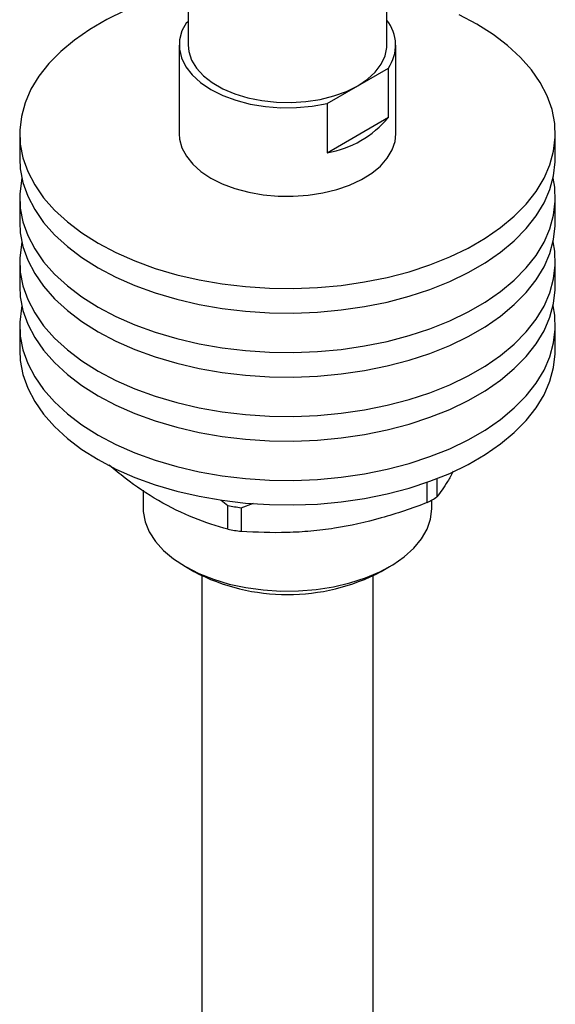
# Model space of a CAD drawing. Header units: millimetres. Extents: x 0 to 594, y 0 to 420.
# Tile 5 of 7: x 464 to 508, y 206 to 288. Entities that reach past the tile are written whole.
import ezdxf

# ---------------------------------------------------------------- set-up
doc = ezdxf.new("R2010")
doc.units = ezdxf.units.MM

msp = doc.modelspace()

# ---------------------------------------------------------------- linework, layer by layer
at = {"color": 7, "linetype": 'Continuous', "lineweight": 25}
for p, q in [((477.656, 292.091), (477.656, 285.397)), ((494.156, 285.397), (494.156, 288.751)), ((477.529, 287.296), (477.656, 287.37)), ((476.906, 285.397), (476.906, 278.048)), ((494.906, 278.048), (494.906, 285.397)), ((491.74, 282.029), (494.283, 283.497)), ((494.283, 279.415), (494.283, 283.497)), ((489.196, 280.561), (491.74, 282.029)), ((489.196, 280.561), (489.196, 276.478)), ((489.196, 276.478), (494.283, 279.415)), ((463.656, 278.048), (463.656, 276.007)), ((508.156, 276.007), (508.156, 278.048)), ((463.656, 272.74), (463.656, 270.699)), ((508.156, 270.699), (508.156, 272.74)), ((463.656, 267.433), (463.656, 265.392)), ((508.156, 265.392), (508.156, 267.433)), ((463.656, 262.125), (463.656, 260.084)), ((508.156, 260.084), (508.156, 262.125)), ((498.324, 249.426), (498.324, 247.91)), ((473.906, 248.47), (473.906, 247.019)), ((497.516, 247.444), (497.516, 249.127)), ((480.402, 247.642), (480.956, 247.185)), ((497.906, 247.019), (497.906, 247.661)), ((480.956, 245.224), (480.956, 247.185)), ((482.061, 247.014), (483.095, 247.384)), ((482.061, 247.014), (482.061, 245.053)), ((477.419, 242.122), (478.126, 241.713)), ((493.685, 241.713), (494.393, 242.122)), ((478.781, 241.365), (478.781, 196.802)), ((493.031, 196.802), (493.031, 241.365))]:
    msp.add_line(p, q, dxfattribs=at)
at = {"color": 7, "linetype": 'Continuous', "lineweight": 25, "flags": 128}
for points in [[(477.656, 289.977), (477.622, 289.969), (475.805, 289.493), (474.068, 288.924), (472.427, 288.268), (470.895, 287.529), (469.483, 286.714), (468.203, 285.829), (467.066, 284.882), (466.081, 283.879), (465.255, 282.83), (464.596, 281.742), (464.108, 280.624), (463.796, 279.486), (463.662, 278.336), (463.706, 277.184), (463.93, 276.039), (464.33, 274.91), (464.905, 273.806), (465.648, 272.736), (466.554, 271.709), (467.616, 270.733), (468.826, 269.816), (470.173, 268.965)], [(470.173, 268.965), (471.646, 268.188), (473.235, 267.49), (474.925, 266.876), (476.704, 266.353), (478.557, 265.924), (480.469, 265.593), (482.425, 265.361), (484.409, 265.232), (486.405, 265.207), (488.397, 265.284), (490.369, 265.464), (492.305, 265.746), (494.189, 266.127), (496.007, 266.603), (497.744, 267.172), (499.385, 267.828), (500.917, 268.567), (502.329, 269.382), (503.609, 270.267), (504.746, 271.214), (505.731, 272.217), (506.556, 273.266), (507.216, 274.354), (507.704, 275.471), (508.016, 276.61), (508.15, 277.76), (508.106, 278.912), (507.882, 280.057), (507.482, 281.186), (506.907, 282.29), (506.164, 283.36), (505.258, 284.387), (504.195, 285.363), (502.986, 286.28), (501.639, 287.131), (500.165, 287.908)], [(477.529, 287.296), (477.141, 286.578), (476.938, 285.835), (476.922, 285.082), (477.095, 284.336), (477.453, 283.613), (477.988, 282.927), (478.689, 282.292), (479.542, 281.723), (480.528, 281.231), (481.627, 280.826), (482.815, 280.517), (484.069, 280.311), (485.361, 280.211), (486.664, 280.22), (487.952, 280.337), (489.196, 280.561)], [(477.656, 285.397), (477.708, 284.864), (477.937, 284.164), (478.344, 283.492), (478.92, 282.863), (479.653, 282.29), (480.525, 281.787), (481.517, 281.364), (482.607, 281.032), (483.771, 280.797), (484.982, 280.664), (486.214, 280.638), (487.44, 280.717), (488.631, 280.901), (489.761, 281.186), (490.805, 281.565), (491.74, 282.029)], [(491.74, 282.029), (492.544, 282.569), (493.2, 283.171), (493.693, 283.824), (494.012, 284.511), (494.15, 285.219), (494.156, 285.397)], [(476.906, 278.048), (476.94, 277.595), (477.137, 276.879), (477.504, 276.186), (478.034, 275.529), (478.718, 274.921), (479.542, 274.374)], [(479.542, 274.374), (480.49, 273.899), (481.543, 273.504), (482.681, 273.197), (483.881, 272.986), (485.122, 272.872), (486.377, 272.86), (487.623, 272.948), (488.836, 273.135), (489.992, 273.419), (491.068, 273.792), (492.044, 274.248), (492.9, 274.778), (493.62, 275.372), (494.19, 276.018), (494.599, 276.703), (494.839, 277.415), (494.906, 278.048)], [(463.656, 276.007), (463.706, 275.143), (463.93, 273.997), (464.33, 272.868), (464.905, 271.764), (465.648, 270.695), (466.554, 269.668), (467.616, 268.692), (468.826, 267.775), (470.173, 266.924)], [(470.173, 266.924), (471.646, 266.147), (473.235, 265.448), (474.925, 264.835), (476.704, 264.312), (478.557, 263.883), (480.469, 263.551), (482.425, 263.32), (484.409, 263.191), (486.405, 263.165), (488.397, 263.243), (490.369, 263.423), (492.305, 263.705), (494.189, 264.085), (496.007, 264.562), (497.744, 265.131), (499.385, 265.787), (500.917, 266.526), (502.329, 267.341), (503.609, 268.225), (504.746, 269.173), (505.731, 270.175), (506.556, 271.225), (507.216, 272.313), (507.704, 273.43), (508.016, 274.568), (508.15, 275.718), (508.156, 276.007)], [(463.836, 274.374), (463.796, 274.179), (463.662, 273.029), (463.706, 271.876), (463.93, 270.731), (464.33, 269.602), (464.905, 268.498), (465.648, 267.428), (466.554, 266.402), (467.616, 265.426), (468.826, 264.509), (470.173, 263.658)], [(470.173, 263.658), (471.646, 262.88), (473.235, 262.182), (474.925, 261.569), (476.704, 261.046), (478.557, 260.617), (480.469, 260.285), (482.425, 260.054), (484.409, 259.925), (486.405, 259.899), (488.397, 259.977), (490.369, 260.157), (492.305, 260.439), (494.189, 260.819), (496.007, 261.296), (497.744, 261.865), (499.385, 262.521), (500.917, 263.26), (502.329, 264.075), (503.609, 264.959), (504.746, 265.907), (505.731, 266.909), (506.556, 267.958), (507.216, 269.046), (507.704, 270.164), (508.016, 271.302), (508.15, 272.452), (508.106, 273.605), (507.975, 274.374)], [(463.656, 270.699), (463.706, 269.835), (463.93, 268.69), (464.33, 267.561), (464.905, 266.457), (465.648, 265.387), (466.554, 264.36), (467.616, 263.384), (468.826, 262.467), (470.173, 261.617)], [(470.173, 261.617), (471.646, 260.839), (473.235, 260.141), (474.925, 259.528), (476.704, 259.004), (478.557, 258.575), (480.469, 258.244), (482.425, 258.013), (484.409, 257.884), (486.405, 257.858), (488.397, 257.935), (490.369, 258.116), (492.305, 258.397), (494.189, 258.778), (496.007, 259.254), (497.744, 259.823), (499.385, 260.48), (500.917, 261.218), (502.329, 262.033), (503.609, 262.918), (504.746, 263.865), (505.731, 264.868), (506.556, 265.917), (507.216, 267.005), (507.704, 268.123), (508.016, 269.261), (508.15, 270.411), (508.156, 270.699)], [(463.836, 269.066), (463.796, 268.871), (463.662, 267.721), (463.706, 266.569), (463.93, 265.424), (464.33, 264.294), (464.905, 263.191), (465.648, 262.121), (466.554, 261.094), (467.616, 260.118), (468.826, 259.201), (470.173, 258.35)], [(470.173, 258.35), (471.646, 257.573), (473.235, 256.875), (474.925, 256.261), (476.704, 255.738), (478.557, 255.309), (480.469, 254.978), (482.425, 254.746), (484.409, 254.617), (486.405, 254.592), (488.397, 254.669), (490.369, 254.849), (492.305, 255.131), (494.189, 255.512), (496.007, 255.988), (497.744, 256.557), (499.385, 257.213), (500.917, 257.952), (502.329, 258.767), (503.609, 259.652), (504.746, 260.599), (505.731, 261.602), (506.556, 262.651), (507.216, 263.739), (507.704, 264.856), (508.016, 265.995), (508.15, 267.145), (508.106, 268.297), (507.975, 269.066)], [(463.656, 265.392), (463.706, 264.528), (463.93, 263.382), (464.33, 262.253), (464.905, 261.149), (465.648, 260.08), (466.554, 259.053), (467.616, 258.077), (468.826, 257.16), (470.173, 256.309)], [(470.173, 256.309), (471.646, 255.531), (473.235, 254.833), (474.925, 254.22), (476.704, 253.697), (478.557, 253.268), (480.469, 252.936), (482.425, 252.705), (484.409, 252.576), (486.405, 252.55), (488.397, 252.628), (490.369, 252.808), (492.305, 253.09), (494.189, 253.47), (496.007, 253.947), (497.744, 254.516), (499.385, 255.172), (500.917, 255.911), (502.329, 256.726), (503.609, 257.61), (504.746, 258.558), (505.731, 259.56), (506.556, 260.61), (507.216, 261.697), (507.704, 262.815), (508.016, 263.953), (508.15, 265.103), (508.156, 265.392)], [(463.836, 263.759), (463.796, 263.564), (463.662, 262.414), (463.706, 261.261), (463.93, 260.116), (464.33, 258.987), (464.905, 257.883), (465.648, 256.813), (466.554, 255.787), (467.616, 254.811), (468.826, 253.894), (470.173, 253.043)], [(470.173, 253.043), (471.646, 252.265), (473.235, 251.567), (474.925, 250.954), (476.704, 250.431), (478.557, 250.002), (480.469, 249.67), (482.425, 249.439), (484.409, 249.31), (486.405, 249.284), (488.397, 249.362), (490.369, 249.542), (492.305, 249.823), (494.189, 250.204), (496.007, 250.681), (497.744, 251.25), (499.385, 251.906), (500.917, 252.645), (502.329, 253.46), (503.609, 254.344), (504.746, 255.292), (505.731, 256.294), (506.556, 257.343), (507.216, 258.431), (507.704, 259.549), (508.016, 260.687), (508.15, 261.837), (508.106, 262.989), (507.975, 263.759)], [(463.656, 260.084), (463.706, 259.22), (463.93, 258.075), (464.33, 256.946), (464.905, 255.842), (465.648, 254.772), (466.554, 253.745), (467.616, 252.769), (468.826, 251.852), (470.173, 251.002)], [(470.173, 251.002), (471.646, 250.224), (473.235, 249.526), (474.925, 248.913), (476.704, 248.389), (478.557, 247.96), (480.469, 247.629), (482.425, 247.398), (484.409, 247.269), (486.405, 247.243), (488.397, 247.32), (490.369, 247.501), (492.305, 247.782), (494.189, 248.163), (496.007, 248.639), (497.744, 249.208), (499.385, 249.865), (500.917, 250.603), (502.329, 251.418), (503.609, 252.303), (504.746, 253.25), (505.731, 254.253), (506.556, 255.302), (507.216, 256.39), (507.704, 257.508), (508.016, 258.646), (508.15, 259.796), (508.156, 260.084)], [(473.906, 247.019), (473.919, 246.7), (474.078, 245.852), (474.416, 245.021), (474.928, 244.221), (475.607, 243.464), (476.442, 242.76), (477.421, 242.121)], [(477.421, 242.121), (478.528, 241.556), (479.747, 241.074), (481.059, 240.682), (482.445, 240.386), (483.883, 240.191), (485.352, 240.099), (486.829, 240.113), (488.292, 240.23), (489.719, 240.451), (491.089, 240.771), (492.379, 241.186), (493.572, 241.69), (494.648, 242.274), (495.592, 242.93), (496.389, 243.649), (497.028, 244.418), (497.497, 245.226), (497.791, 246.062), (497.904, 246.913), (497.906, 247.019)]]:
    msp.add_lwpolyline(points, dxfattribs=at)
at = {"color": 7, "linetype": 'Continuous', "lineweight": 25}
for centre, radius, start, end in [((491.585, 285.401), 3.302, 324.79532, 38.86394), ((487.851, 284.683), 8.314, 279.31311, 320.68151), ((489.911, 261.55), 16.026, 298.32797, 301.66665), ((485.71, 274.262), 27.491, 260.0421, 262.37182), ((485.71, 272.301), 27.491, 260.0421, 262.37182), ((485.906, 256.622), 16.817, 242.44987, 297.55551)]:
    msp.add_arc(centre, radius, start, end, dxfattribs=at)
for points, knots in [([(480.956, 245.224), (480.018, 245.502), (478.124, 246.064), (475.245, 247.506), (472.878, 249.048), (471.536, 250.184), (471.098, 250.555)], [0, 0, 0, 0, 0.29021, 0.585438, 0.864775, 1, 1, 1, 1]), ([(499.67, 250.033), (499.516, 249.745), (499.061, 248.89), (498.618, 248.301), (498.324, 247.91)], [0, 0, 0, 0, 0.337109, 1, 1, 1, 1]), ([(497.516, 247.444), (496.251, 246.957), (494.979, 246.524), (492.412, 245.801), (491.118, 245.512), (489.158, 245.207), (488.499, 245.127), (487.192, 245.009), (486.542, 244.972), (484.605, 244.918), (483.328, 244.958), (482.061, 245.053)], [0, 0, 0, 0, 0.25, 0.25, 0.5, 0.5, 0.625, 0.625, 0.75, 0.75, 1, 1, 1, 1])]:
    msp.add_open_spline(points, degree=3, knots=knots, dxfattribs=at)

doc.saveas('drawing.dxf')
